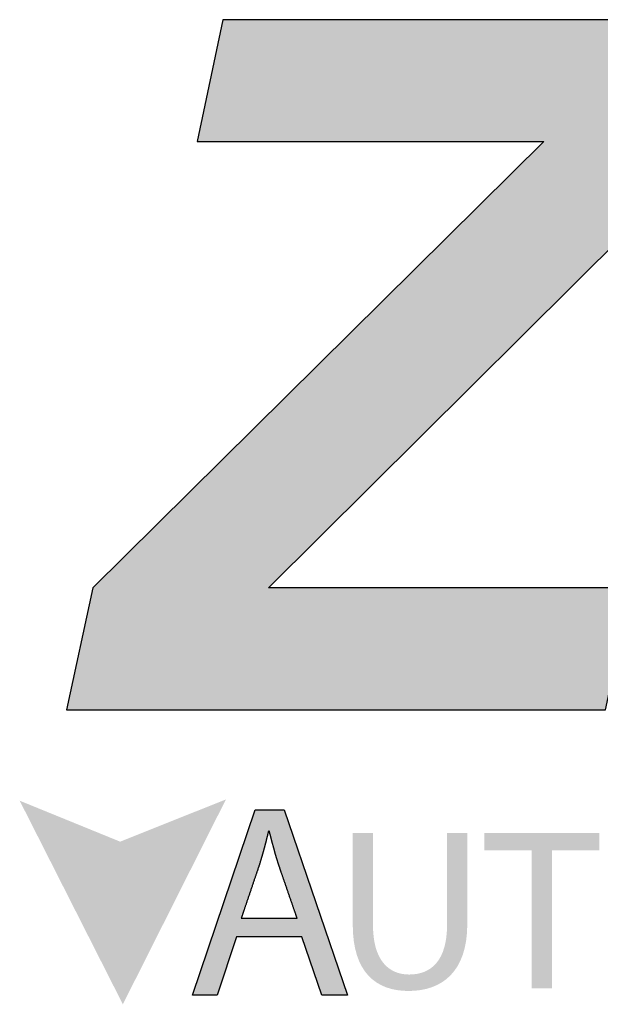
# Model space of a CAD drawing. Extents: x 104 to 429, y -181 to 40.
# Tile 2 of 16: x 294.44 to 298.75, y -128.98 to -121.67. Entities that reach past the tile are written whole.
import ezdxf

# ---------------------------------------------------------------- set-up
doc = ezdxf.new("R2010")
doc.units = 0
doc.layers.get('0').update_dxf_attribs({"linetype": 'CONTINUOUS'})
doc.layers.add('SHEET', color=5, linetype='CONTINUOUS')

# ---------------------------------------------------------------- blocks, each defined once
blk = doc.blocks.new('A$C6A2E5979')
at = {"linetype": 'Continuous'}
blk.add_hatch(color=256, dxfattribs=at).paths.add_polyline_path([(15.134, 10.3), (6.149, 10.3), (17.472, 21.542), (18.066, 24.349), (5.022, 24.349), (4.385, 21.333), (12.964, 21.333), (1.808, 10.3), (1.16, 7.286), (14.487, 7.286)])
h = blk.add_hatch(color=256, dxfattribs=at)
h.dxf.hatch_style = 2
h.paths.add_polyline_path([(0, 5.035), (2.551, 0), (5.1, 5.067), (2.485, 4.022)])
h = blk.add_hatch(color=256, dxfattribs=at)
h.paths.add_polyline_path([(5.358, 1.67), (4.882, 0.229), (4.27, 0.229), (5.825, 4.808), (6.54, 4.808), (8.103, 0.229), (7.471, 0.229), (6.981, 1.67)])
edge = h.paths.add_edge_path(flags=16)
edge.add_spline(control_points=[(6.859, 2.132), (6.859, 2.132), (6.405, 3.449), (6.405, 3.449), (6.308, 3.749), (6.24, 4.021), (6.173, 4.284), (6.173, 4.284), (6.152, 4.284), (6.152, 4.284), (6.091, 4.021), (6.016, 3.734), (5.928, 3.456), (5.928, 3.456), (5.48, 2.132), (5.48, 2.132), (5.48, 2.132), (6.859, 2.132), (6.859, 2.132)], knot_values=[0, 0, 0, 0, 1, 1, 1, 2, 2, 2, 3, 3, 3, 4, 4, 4, 5, 5, 5, 6, 6, 6, 6], degree=3, periodic=0)
h = blk.add_hatch(color=256, dxfattribs=at)
h.dxf.hatch_style = 2
edge = h.paths.add_edge_path()
edge.add_spline(control_points=[(8.737, 4.233), (8.737, 4.233), (8.737, 1.953), (8.737, 1.953), (8.737, 1.098), (9.118, 0.736), (9.631, 0.736), (10.196, 0.736), (10.567, 1.11), (10.567, 1.953), (10.567, 1.953), (10.567, 4.233), (10.567, 4.233), (10.567, 4.233), (11.069, 4.233), (11.069, 4.233), (11.069, 4.233), (11.069, 1.988), (11.069, 1.988), (11.069, 0.808), (10.447, 0.33), (9.615, 0.33), (8.828, 0.33), (8.236, 0.774), (8.236, 1.971), (8.236, 1.971), (8.236, 4.233), (8.236, 4.233), (8.236, 4.233), (8.737, 4.233), (8.737, 4.233)], knot_values=[0, 0, 0, 0, 1, 1, 1, 2, 2, 2, 3, 3, 3, 4, 4, 4, 5, 5, 5, 6, 6, 6, 7, 7, 7, 8, 8, 8, 9, 9, 9, 10, 10, 10, 10], degree=3, periodic=0)
h = blk.add_hatch(color=256, dxfattribs=at)
h.dxf.hatch_style = 2
h.paths.add_polyline_path([(12.659, 3.811), (11.489, 3.811), (11.489, 4.233), (14.335, 4.233), (14.335, 3.811), (13.16, 3.811), (13.16, 0.393), (12.659, 0.393)])
for points in [[(15.134, 10.3), (6.149, 10.3), (17.472, 21.542), (18.066, 24.349), (5.022, 24.349), (4.385, 21.333), (12.964, 21.333), (1.808, 10.3), (1.16, 7.286), (14.487, 7.286)], [(5.358, 1.67), (4.882, 0.229), (4.27, 0.229), (5.825, 4.808), (6.54, 4.808), (8.103, 0.229), (7.471, 0.229), (6.981, 1.67)]]:
    blk.add_lwpolyline(points, close=True)
blk.add_polyline3d([(6.859, 2.132, 0), (6.859, 2.132, 0), (6.858, 2.133, 0), (6.858, 2.135, 0), (6.857, 2.138, 0), (6.856, 2.141, 0), (6.854, 2.145, 0), (6.853, 2.15, 0), (6.851, 2.155, 0), (6.849, 2.161, 0), (6.847, 2.168, 0), (6.844, 2.175, 0), (6.841, 2.183, 0), (6.838, 2.191, 0), (6.835, 2.201, 0), (6.832, 2.21, 0), (6.828, 2.22, 0), (6.825, 2.231, 0), (6.821, 2.242, 0), (6.817, 2.254, 0), (6.813, 2.266, 0), (6.808, 2.279, 0), (6.804, 2.292, 0), (6.799, 2.305, 0), (6.794, 2.319, 0), (6.789, 2.333, 0), (6.784, 2.348, 0), (6.779, 2.363, 0), (6.774, 2.379, 0), (6.768, 2.394, 0), (6.763, 2.411, 0), (6.757, 2.427, 0), (6.751, 2.444, 0), (6.746, 2.461, 0), (6.74, 2.478, 0), (6.734, 2.496, 0), (6.727, 2.513, 0), (6.721, 2.531, 0), (6.715, 2.55, 0), (6.709, 2.568, 0), (6.702, 2.587, 0), (6.696, 2.605, 0), (6.689, 2.624, 0), (6.683, 2.643, 0), (6.676, 2.663, 0), (6.669, 2.682, 0), (6.663, 2.701, 0), (6.656, 2.72, 0), (6.649, 2.74, 0), (6.643, 2.759, 0), (6.636, 2.779, 0), (6.629, 2.798, 0), (6.622, 2.818, 0), (6.616, 2.838, 0), (6.609, 2.857, 0), (6.602, 2.876, 0), (6.596, 2.896, 0), (6.589, 2.915, 0), (6.582, 2.934, 0), (6.576, 2.953, 0), (6.569, 2.972, 0), (6.563, 2.991, 0), (6.556, 3.01, 0), (6.55, 3.028, 0), (6.544, 3.046, 0), (6.537, 3.064, 0), (6.531, 3.082, 0), (6.525, 3.1, 0), (6.519, 3.117, 0), (6.513, 3.134, 0), (6.508, 3.151, 0), (6.502, 3.167, 0), (6.496, 3.184, 0), (6.491, 3.199, 0), (6.485, 3.215, 0), (6.48, 3.23, 0), (6.475, 3.245, 0), (6.47, 3.259, 0), (6.465, 3.273, 0), (6.461, 3.287, 0), (6.456, 3.3, 0), (6.452, 3.313, 0), (6.447, 3.325, 0), (6.443, 3.337, 0), (6.44, 3.348, 0), (6.436, 3.359, 0), (6.432, 3.369, 0), (6.429, 3.379, 0), (6.426, 3.388, 0), (6.423, 3.396, 0), (6.42, 3.404, 0), (6.418, 3.412, 0), (6.415, 3.418, 0), (6.413, 3.425, 0), (6.411, 3.43, 0), (6.41, 3.435, 0), (6.408, 3.439, 0), (6.407, 3.442, 0), (6.406, 3.445, 0), (6.405, 3.447, 0), (6.405, 3.448, 0), (6.405, 3.449, 0), (6.402, 3.456, 0), (6.4, 3.465, 0), (6.397, 3.474, 0), (6.394, 3.483, 0), (6.391, 3.492, 0), (6.388, 3.501, 0), (6.386, 3.509, 0), (6.383, 3.518, 0), (6.38, 3.527, 0), (6.377, 3.536, 0), (6.375, 3.544, 0), (6.372, 3.553, 0), (6.369, 3.562, 0), (6.367, 3.57, 0), (6.364, 3.579, 0), (6.361, 3.588, 0), (6.359, 3.596, 0), (6.356, 3.605, 0), (6.354, 3.614, 0), (6.351, 3.622, 0), (6.349, 3.631, 0), (6.346, 3.639, 0), (6.344, 3.648, 0), (6.341, 3.657, 0), (6.339, 3.665, 0), (6.336, 3.674, 0), (6.334, 3.682, 0), (6.331, 3.691, 0), (6.329, 3.699, 0), (6.326, 3.707, 0), (6.324, 3.716, 0), (6.321, 3.724, 0), (6.319, 3.733, 0), (6.317, 3.741, 0), (6.314, 3.75, 0), (6.312, 3.758, 0), (6.309, 3.766, 0), (6.307, 3.775, 0), (6.305, 3.783, 0), (6.302, 3.791, 0), (6.3, 3.8, 0), (6.298, 3.808, 0), (6.295, 3.816, 0), (6.293, 3.825, 0), (6.291, 3.833, 0), (6.289, 3.841, 0), (6.286, 3.849, 0), (6.284, 3.858, 0), (6.282, 3.866, 0), (6.28, 3.874, 0), (6.277, 3.882, 0), (6.275, 3.891, 0), (6.273, 3.899, 0), (6.271, 3.907, 0), (6.269, 3.915, 0), (6.266, 3.923, 0), (6.264, 3.931, 0), (6.262, 3.94, 0), (6.26, 3.948, 0), (6.258, 3.956, 0), (6.256, 3.964, 0), (6.253, 3.972, 0), (6.251, 3.98, 0), (6.249, 3.988, 0), (6.247, 3.996, 0), (6.245, 4.004, 0), (6.243, 4.012, 0), (6.241, 4.02, 0), (6.239, 4.028, 0), (6.236, 4.036, 0), (6.234, 4.044, 0), (6.232, 4.052, 0), (6.23, 4.06, 0), (6.228, 4.068, 0), (6.226, 4.076, 0), (6.224, 4.084, 0), (6.222, 4.092, 0), (6.22, 4.1, 0), (6.218, 4.108, 0), (6.216, 4.116, 0), (6.214, 4.124, 0), (6.212, 4.132, 0), (6.21, 4.14, 0), (6.208, 4.148, 0), (6.205, 4.156, 0), (6.203, 4.164, 0), (6.201, 4.172, 0), (6.199, 4.18, 0), (6.197, 4.188, 0), (6.195, 4.195, 0), (6.193, 4.203, 0), (6.191, 4.211, 0), (6.189, 4.219, 0), (6.187, 4.227, 0), (6.185, 4.235, 0), (6.183, 4.243, 0), (6.181, 4.25, 0), (6.179, 4.258, 0), (6.177, 4.266, 0), (6.175, 4.274, 0), (6.173, 4.282, 0), (6.173, 4.284, 0), (6.173, 4.284, 0), (6.173, 4.284, 0), (6.172, 4.284, 0), (6.172, 4.284, 0), (6.172, 4.284, 0), (6.172, 4.284, 0), (6.172, 4.284, 0), (6.172, 4.284, 0), (6.172, 4.284, 0), (6.172, 4.284, 0), (6.172, 4.284, 0), (6.172, 4.284, 0), (6.172, 4.284, 0), (6.171, 4.284, 0), (6.171, 4.284, 0), (6.171, 4.284, 0), (6.171, 4.284, 0), (6.171, 4.284, 0), (6.171, 4.284, 0), (6.17, 4.284, 0), (6.17, 4.284, 0), (6.17, 4.284, 0), (6.17, 4.284, 0), (6.169, 4.284, 0), (6.169, 4.284, 0), (6.169, 4.284, 0), (6.169, 4.284, 0), (6.169, 4.284, 0), (6.168, 4.284, 0), (6.168, 4.284, 0), (6.168, 4.284, 0), (6.168, 4.284, 0), (6.167, 4.284, 0), (6.167, 4.284, 0), (6.167, 4.284, 0), (6.166, 4.284, 0), (6.166, 4.284, 0), (6.166, 4.284, 0), (6.166, 4.284, 0), (6.165, 4.284, 0), (6.165, 4.284, 0), (6.165, 4.284, 0), (6.164, 4.284, 0), (6.164, 4.284, 0), (6.164, 4.284, 0), (6.163, 4.284, 0), (6.163, 4.284, 0), (6.163, 4.284, 0), (6.163, 4.284, 0), (6.162, 4.284, 0), (6.162, 4.284, 0), (6.162, 4.284, 0), (6.161, 4.284, 0), (6.161, 4.284, 0), (6.161, 4.284, 0), (6.16, 4.284, 0), (6.16, 4.284, 0), (6.16, 4.284, 0), (6.16, 4.284, 0), (6.159, 4.284, 0), (6.159, 4.284, 0), (6.159, 4.284, 0), (6.158, 4.284, 0), (6.158, 4.284, 0), (6.158, 4.284, 0), (6.158, 4.284, 0), (6.157, 4.284, 0), (6.157, 4.284, 0), (6.157, 4.284, 0), (6.157, 4.284, 0), (6.156, 4.284, 0), (6.156, 4.284, 0), (6.156, 4.284, 0), (6.156, 4.284, 0), (6.155, 4.284, 0), (6.155, 4.284, 0), (6.155, 4.284, 0), (6.155, 4.284, 0), (6.154, 4.284, 0), (6.154, 4.284, 0), (6.154, 4.284, 0), (6.154, 4.284, 0), (6.154, 4.284, 0), (6.154, 4.284, 0), (6.153, 4.284, 0), (6.153, 4.284, 0), (6.153, 4.284, 0), (6.153, 4.284, 0), (6.153, 4.284, 0), (6.153, 4.284, 0), (6.153, 4.284, 0), (6.152, 4.284, 0), (6.152, 4.284, 0), (6.152, 4.284, 0), (6.152, 4.284, 0), (6.152, 4.284, 0), (6.152, 4.284, 0), (6.152, 4.284, 0), (6.152, 4.284, 0), (6.152, 4.284, 0), (6.151, 4.28, 0), (6.149, 4.273, 0), (6.147, 4.265, 0), (6.146, 4.257, 0), (6.144, 4.249, 0), (6.142, 4.241, 0), (6.14, 4.233, 0), (6.138, 4.225, 0), (6.136, 4.217, 0), (6.134, 4.209, 0), (6.132, 4.202, 0), (6.131, 4.194, 0), (6.129, 4.186, 0), (6.127, 4.178, 0), (6.125, 4.17, 0), (6.123, 4.162, 0), (6.121, 4.154, 0), (6.119, 4.146, 0), (6.117, 4.138, 0), (6.115, 4.13, 0), (6.113, 4.122, 0), (6.111, 4.113, 0), (6.109, 4.105, 0), (6.107, 4.097, 0), (6.105, 4.089, 0), (6.103, 4.081, 0), (6.101, 4.073, 0), (6.099, 4.065, 0), (6.097, 4.057, 0), (6.095, 4.049, 0), (6.093, 4.041, 0), (6.091, 4.032, 0), (6.089, 4.024, 0), (6.087, 4.016, 0), (6.085, 4.008, 0), (6.083, 4, 0), (6.08, 3.992, 0), (6.078, 3.983, 0), (6.076, 3.975, 0), (6.074, 3.967, 0), (6.072, 3.959, 0), (6.07, 3.951, 0), (6.068, 3.942, 0), (6.066, 3.934, 0), (6.063, 3.926, 0), (6.061, 3.918, 0), (6.059, 3.909, 0), (6.057, 3.901, 0), (6.055, 3.893, 0), (6.052, 3.885, 0), (6.05, 3.876, 0), (6.048, 3.868, 0), (6.046, 3.86, 0), (6.044, 3.852, 0), (6.041, 3.843, 0), (6.039, 3.835, 0), (6.037, 3.827, 0), (6.035, 3.818, 0), (6.032, 3.81, 0), (6.03, 3.802, 0), (6.028, 3.794, 0), (6.025, 3.785, 0), (6.023, 3.777, 0), (6.021, 3.769, 0), (6.019, 3.76, 0), (6.016, 3.752, 0), (6.014, 3.744, 0), (6.012, 3.735, 0), (6.009, 3.727, 0), (6.007, 3.719, 0), (6.004, 3.71, 0), (6.002, 3.702, 0), (6, 3.694, 0), (5.997, 3.686, 0), (5.995, 3.677, 0), (5.993, 3.669, 0), (5.99, 3.661, 0), (5.988, 3.652, 0), (5.985, 3.644, 0), (5.983, 3.636, 0), (5.98, 3.627, 0), (5.978, 3.619, 0), (5.975, 3.611, 0), (5.973, 3.602, 0), (5.971, 3.594, 0), (5.968, 3.586, 0), (5.966, 3.577, 0), (5.963, 3.569, 0), (5.961, 3.561, 0), (5.958, 3.552, 0), (5.956, 3.544, 0), (5.953, 3.536, 0), (5.95, 3.528, 0), (5.948, 3.519, 0), (5.945, 3.511, 0), (5.943, 3.503, 0), (5.94, 3.494, 0), (5.938, 3.486, 0), (5.935, 3.478, 0), (5.932, 3.47, 0), (5.93, 3.461, 0), (5.928, 3.456, 0), (5.928, 3.455, 0), (5.927, 3.454, 0), (5.927, 3.452, 0), (5.926, 3.449, 0), (5.925, 3.445, 0), (5.923, 3.441, 0), (5.921, 3.436, 0), (5.919, 3.43, 0), (5.917, 3.424, 0), (5.915, 3.417, 0), (5.912, 3.41, 0), (5.91, 3.402, 0), (5.907, 3.393, 0), (5.904, 3.384, 0), (5.9, 3.374, 0), (5.897, 3.363, 0), (5.893, 3.352, 0), (5.889, 3.341, 0), (5.885, 3.329, 0), (5.881, 3.317, 0), (5.877, 3.304, 0), (5.872, 3.291, 0), (5.868, 3.277, 0), (5.863, 3.263, 0), (5.858, 3.248, 0), (5.853, 3.233, 0), (5.848, 3.218, 0), (5.842, 3.202, 0), (5.837, 3.186, 0), (5.831, 3.17, 0), (5.826, 3.153, 0), (5.82, 3.137, 0), (5.814, 3.119, 0), (5.808, 3.102, 0), (5.802, 3.084, 0), (5.796, 3.066, 0), (5.79, 3.048, 0), (5.784, 3.03, 0), (5.777, 3.011, 0), (5.771, 2.992, 0), (5.765, 2.973, 0), (5.758, 2.954, 0), (5.752, 2.935, 0), (5.745, 2.916, 0), (5.739, 2.896, 0), (5.732, 2.877, 0), (5.725, 2.858, 0), (5.719, 2.838, 0), (5.712, 2.818, 0), (5.706, 2.799, 0), (5.699, 2.779, 0), (5.692, 2.759, 0), (5.686, 2.74, 0), (5.679, 2.72, 0), (5.672, 2.701, 0), (5.666, 2.681, 0), (5.659, 2.662, 0), (5.653, 2.643, 0), (5.646, 2.624, 0), (5.64, 2.605, 0), (5.633, 2.586, 0), (5.627, 2.567, 0), (5.621, 2.549, 0), (5.615, 2.531, 0), (5.609, 2.512, 0), (5.602, 2.495, 0), (5.597, 2.477, 0), (5.591, 2.46, 0), (5.585, 2.443, 0), (5.579, 2.426, 0), (5.574, 2.409, 0), (5.568, 2.393, 0), (5.563, 2.377, 0), (5.558, 2.362, 0), (5.552, 2.347, 0), (5.547, 2.332, 0), (5.543, 2.318, 0), (5.538, 2.304, 0), (5.533, 2.29, 0), (5.529, 2.277, 0), (5.525, 2.265, 0), (5.52, 2.252, 0), (5.516, 2.241, 0), (5.513, 2.23, 0), (5.509, 2.219, 0), (5.506, 2.209, 0), (5.502, 2.199, 0), (5.499, 2.19, 0), (5.497, 2.182, 0), (5.494, 2.174, 0), (5.491, 2.167, 0), (5.489, 2.16, 0), (5.487, 2.154, 0), (5.485, 2.149, 0), (5.484, 2.145, 0), (5.483, 2.141, 0), (5.481, 2.137, 0), (5.481, 2.135, 0), (5.48, 2.133, 0), (5.48, 2.132, 0), (5.48, 2.132, 0), (5.48, 2.132, 0), (5.481, 2.132, 0), (5.484, 2.132, 0), (5.486, 2.132, 0), (5.49, 2.132, 0), (5.494, 2.132, 0), (5.499, 2.132, 0), (5.505, 2.132, 0), (5.511, 2.132, 0), (5.519, 2.132, 0), (5.526, 2.132, 0), (5.535, 2.132, 0), (5.544, 2.132, 0), (5.553, 2.132, 0), (5.563, 2.132, 0), (5.574, 2.132, 0), (5.585, 2.132, 0), (5.597, 2.132, 0), (5.609, 2.132, 0), (5.622, 2.132, 0), (5.635, 2.132, 0), (5.649, 2.132, 0), (5.663, 2.132, 0), (5.678, 2.132, 0), (5.693, 2.132, 0), (5.709, 2.132, 0), (5.725, 2.132, 0), (5.741, 2.132, 0), (5.757, 2.132, 0), (5.774, 2.132, 0), (5.792, 2.132, 0), (5.809, 2.132, 0), (5.827, 2.132, 0), (5.845, 2.132, 0), (5.864, 2.132, 0), (5.882, 2.132, 0), (5.901, 2.132, 0), (5.92, 2.132, 0), (5.94, 2.132, 0), (5.959, 2.132, 0), (5.979, 2.132, 0), (5.999, 2.132, 0), (6.019, 2.132, 0), (6.039, 2.132, 0), (6.059, 2.132, 0), (6.079, 2.132, 0), (6.1, 2.132, 0), (6.12, 2.132, 0), (6.14, 2.132, 0), (6.161, 2.132, 0), (6.181, 2.132, 0), (6.202, 2.132, 0), (6.222, 2.132, 0), (6.242, 2.132, 0), (6.263, 2.132, 0), (6.283, 2.132, 0), (6.303, 2.132, 0), (6.323, 2.132, 0), (6.343, 2.132, 0), (6.363, 2.132, 0), (6.383, 2.132, 0), (6.402, 2.132, 0), (6.421, 2.132, 0), (6.44, 2.132, 0), (6.459, 2.132, 0), (6.478, 2.132, 0), (6.496, 2.132, 0), (6.514, 2.132, 0), (6.532, 2.132, 0), (6.55, 2.132, 0), (6.567, 2.132, 0), (6.584, 2.132, 0), (6.6, 2.132, 0), (6.617, 2.132, 0), (6.632, 2.132, 0), (6.648, 2.132, 0), (6.663, 2.132, 0), (6.678, 2.132, 0), (6.692, 2.132, 0), (6.705, 2.132, 0), (6.719, 2.132, 0), (6.731, 2.132, 0), (6.744, 2.132, 0), (6.755, 2.132, 0), (6.766, 2.132, 0), (6.777, 2.132, 0), (6.787, 2.132, 0), (6.797, 2.132, 0), (6.805, 2.132, 0), (6.814, 2.132, 0), (6.821, 2.132, 0), (6.828, 2.132, 0), (6.834, 2.132, 0), (6.84, 2.132, 0), (6.845, 2.132, 0), (6.849, 2.132, 0), (6.853, 2.132, 0), (6.855, 2.132, 0), (6.857, 2.132, 0), (6.859, 2.132, 0), (6.859, 2.132, 0)])
blk = doc.blocks.new('A$C5C396CD4')
at = {"linetype": 'Continuous', "xscale": 0.3, "yscale": 0.3, "zscale": 0.3}
blk.add_blockref('A$C6A2E5979', (0, 0), dxfattribs=at)

msp = doc.modelspace()

# ---------------------------------------------------------------- block references
at = {"layer": 'SHEET', "linetype": 'Continuous'}
msp.add_blockref('A$C5C396CD4', (294.4396, -128.9796), dxfattribs=at)

doc.saveas('drawing.dxf')
